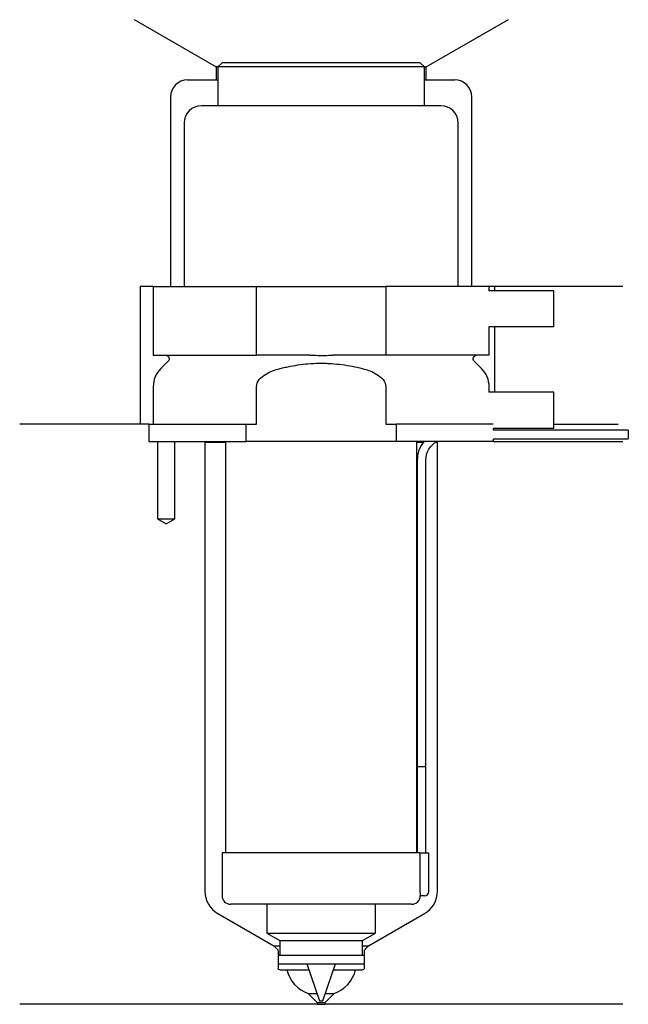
# Model space of a CAD drawing. Header units: inches. Extents: x 33 to 104, y 287 to 401.
import ezdxf

# ---------------------------------------------------------------- set-up
doc = ezdxf.new("R2010")
doc.units = ezdxf.units.IN
for name, color, linetype in [('201', 7, 'Continuous'), ('30', 7, 'Continuous'), ('32', 7, 'Continuous')]:
    doc.layers.add(name, color=color, linetype=linetype)

msp = doc.modelspace()

# ---------------------------------------------------------------- linework, layer by layer
at = {"layer": '201', "color": 113}
for p, q in [((46.4, 401.03), (55.92, 395.53)), ((80.32, 395.53), (89.85, 401.03)), ((55.92, 395.53), (55.92, 394.03)), ((56.12, 395.53), (55.92, 395.53)), ((80.32, 395.53), (80.12, 395.53)), ((80.32, 394.03), (80.32, 395.53)), ((52.62, 394.03), (55.92, 394.03)), ((55.92, 394.03), (56.12, 394.03)), ((80.12, 394.03), (80.32, 394.03)), ((80.32, 394.03), (83.62, 394.03)), ((50.62, 392.03), (50.62, 370.03)), ((85.62, 370.03), (85.62, 392.03)), ((48.62, 370.03), (47.12, 370.03)), ((47.12, 370.03), (47.12, 354.03)), ((103.12, 370.03), (87.62, 370.03)), ((88.25, 370.03), (88.25, 369.53)), ((88.25, 365.33), (88.25, 357.73)), ((47.12, 354.03), (33.12, 354.03)), ((48.12, 354.03), (33.12, 354.03)), ((48.12, 354.03), (48.12, 352.03)), ((95.12, 354.03), (102.6, 354.03)), ((95.12, 354.03), (102.6, 354.03)), ((49.12, 352.03), (49.12, 343.03)), ((51.12, 343.03), (51.12, 352.03)), ((54.52, 352.03), (54.62, 351.93)), ((54.62, 351.93), (57.02, 351.93)), ((54.62, 351.93), (54.62, 299.76)), ((79.22, 351.93), (79.97, 351.93)), ((81.42, 351.93), (81.62, 351.93)), ((81.62, 351.93), (81.72, 352.03)), ((81.62, 299.76), (81.62, 351.93)), ((88.12, 352.03), (103.12, 352.03)), ((49.12, 343.03), (50.12, 342.45)), ((50.12, 342.45), (51.12, 343.03)), ((56.12, 297.16), (62.62, 293.41)), ((73.63, 293.41), (80.12, 297.16)), ((62.62, 293.41), (63.32, 293.41)), ((62.62, 293.41), (63, 293.03)), ((72.93, 293.41), (73.63, 293.41)), ((73.24, 293.03), (73.63, 293.41)), ((63.12, 292.75), (63.12, 290.81)), ((73.13, 290.81), (73.13, 292.75)), ((63.32, 290.61), (64.12, 290.61)), ((64.12, 290.61), (66.71, 290.61)), ((69.54, 290.61), (72.12, 290.61)), ((72.12, 290.61), (72.93, 290.61)), ((66.62, 287.86), (67.67, 286.81)), ((66.62, 287.86), (67.64, 287.86)), ((68.57, 286.81), (69.62, 287.86)), ((68.61, 287.86), (69.62, 287.86)), ((67.67, 286.61), (33.12, 286.61)), ((67.67, 286.81), (68.57, 286.81)), ((67.67, 286.81), (67.67, 286.61)), ((67.67, 286.61), (68.57, 286.61)), ((68.57, 286.61), (68.57, 286.81)), ((103.12, 286.61), (68.57, 286.61))]:
    msp.add_line(p, q, dxfattribs=at)
for centre, radius, start, end in [((52.62, 392.03), 2, 90, 180), ((83.62, 392.03), 2, 0, 90), ((57.62, 299.76), 3, 180, 240), ((78.62, 299.76), 3, 300, 360), ((67.99, 291.62), 4, 194.5916, 249.9557), ((68.25, 291.62), 4, 290.0443, 345.4084)]:
    msp.add_arc(centre, radius, start, end, dxfattribs=at)
at = {"layer": '201', "color": 113, "extrusion": (0, 0, -1)}
for centre, radius, start, end in [((-62.72, 292.75), 0.4, 135, 180), ((-73.53, 292.75), 0.4, 0, 45), ((-63.32, 290.81), 0.2, -90, 0), ((-72.93, 290.81), 0.2, 180, 270)]:
    msp.add_arc(centre, radius, start, end, dxfattribs=at)
at = {"layer": '30', "color": 113}
for p, q in [((56.62, 396.03), (56.12, 395.53)), ((79.62, 396.03), (56.62, 396.03)), ((80.12, 395.53), (79.62, 396.03)), ((56.12, 395.53), (56.12, 391.03)), ((80.12, 395.53), (56.12, 395.53)), ((80.12, 391.03), (80.12, 395.53)), ((82.02, 391.03), (54.22, 391.03)), ((52.22, 389.03), (52.22, 370.03)), ((84.02, 370.03), (84.02, 389.03)), ((48.62, 370.03), (60.62, 370.03)), ((48.62, 370.03), (48.62, 362.03)), ((60.62, 370.03), (75.62, 370.03)), ((60.62, 362.03), (60.62, 370.03)), ((87.62, 370.03), (75.62, 370.03)), ((75.62, 370.03), (75.62, 362.03)), ((87.62, 369.53), (87.62, 370.03)), ((87.62, 362.03), (87.62, 365.33)), ((48.62, 362.03), (60.62, 362.03)), ((66.78, 362.03), (60.62, 362.03)), ((75.62, 362.03), (69.46, 362.03)), ((87.62, 362.03), (75.62, 362.03)), ((50.36, 361.34), (49.5, 360.49)), ((86.74, 360.49), (85.89, 361.34)), ((48.62, 358.37), (48.62, 354.03)), ((60.62, 354.03), (60.62, 358.37)), ((75.62, 358.37), (75.62, 354.03)), ((87.62, 357.73), (87.62, 358.37)), ((48.12, 354.03), (59.4, 354.03)), ((48.12, 354.03), (48.12, 352.03)), ((59.4, 352.03), (59.4, 354.03)), ((59.4, 354.03), (60.62, 354.03)), ((75.62, 354.03), (76.84, 354.03)), ((88.08, 354.03), (76.84, 354.03)), ((76.84, 354.03), (76.84, 352.03)), ((88.12, 353.33), (88.12, 353.53)), ((103.77, 353.33), (88.12, 353.33)), ((103.77, 353.33), (103.77, 352.33)), ((48.12, 352.03), (59.4, 352.03)), ((49.12, 352.03), (49.12, 343.03)), ((51.12, 343.03), (51.12, 352.03)), ((57.02, 352.03), (57.02, 304.23)), ((76.84, 352.03), (59.4, 352.03)), ((88.12, 352.03), (76.84, 352.03)), ((79.22, 304.23), (79.22, 352.03)), ((88.12, 352.33), (103.77, 352.33)), ((88.12, 352.03), (88.12, 352.33)), ((79.27, 349.83), (79.27, 314.23)), ((80.27, 314.23), (80.27, 349.83)), ((49.12, 343.03), (51.12, 343.03)), ((79.27, 314.23), (80.27, 314.23)), ((79.27, 314.23), (79.27, 304.23)), ((79.27, 314.23), (80.27, 314.23)), ((80.27, 304.23), (80.27, 314.23)), ((79.59, 304.23), (56.62, 304.23)), ((56.62, 304.23), (56.62, 299.23)), ((79.59, 304.23), (80.62, 304.23)), ((79.59, 304.23), (79.59, 299.73)), ((80.62, 299.73), (80.62, 304.23)), ((80.12, 299.23), (79.62, 299.23)), ((78.62, 298.23), (57.62, 298.23)), ((61.82, 298.23), (61.82, 294.89)), ((74.42, 294.89), (74.42, 298.23)), ((61.82, 294.89), (63.32, 294.03)), ((61.82, 294.89), (74.42, 294.89)), ((72.93, 294.03), (74.42, 294.89)), ((63.32, 294.03), (72.93, 294.03)), ((63.32, 294.03), (63.32, 292.33)), ((72.93, 292.33), (72.93, 294.03)), ((63.12, 292.33), (73.13, 292.33)), ((63.12, 292.33), (63.12, 291.33)), ((73.13, 291.33), (73.13, 292.33)), ((63.12, 291.33), (73.13, 291.33)), ((66.46, 291.33), (67.92, 287.03)), ((68.32, 287.03), (69.78, 291.33)), ((67.92, 287.03), (68.32, 287.03))]:
    msp.add_line(p, q, dxfattribs=at)
for centre, radius, start, end in [((54.22, 389.03), 2, 90, 180), ((82.02, 389.03), 2, 0, 90), ((51.62, 358.37), 3, 135, 180), ((84.62, 358.37), 3, 0, 45), ((82.77, 349.83), 3.5, 141.0539, 180), ((57.62, 299.23), 1, 180, 270), ((78.62, 299.23), 1, -90, 0), ((80.12, 299.73), 0.5, -90, 0)]:
    msp.add_arc(centre, radius, start, end, dxfattribs=at)
at = {"layer": '30', "color": 113, "extrusion": (0, 0, -1)}
for centre, radius, start, end in [((-50.07, 361.63), 0.4, 90, 225), ((-86.17, 361.63), 0.4, -45, 90), ((-82.77, 349.83), 2.5, 0, 61.6416)]:
    msp.add_arc(centre, radius, start, end, dxfattribs=at)
at = {"layer": '30', "color": 113}
for points, knots in [([(66.78, 362.03), (67.23, 362.03), (67.67, 362.02), (68.23, 362.02), (68.34, 362.02), (68.57, 362.02), (68.68, 362.02), (69.02, 362.03), (69.24, 362.03), (69.46, 362.03)], [0, 0, 0, 0, 0.5, 0.5, 0.625, 0.625, 0.75, 0.75, 1, 1, 1, 1]), ([(60.62, 358.37), (60.62, 358.99), (61.12, 359.49), (62.17, 360.14), (62.76, 360.34), (63.35, 360.49)], [0, 0, 0, 0, 0.5, 0.5, 1, 1, 1, 1]), ([(63.35, 360.49), (63.55, 360.54), (63.74, 360.59), (64.14, 360.68), (64.34, 360.72), (64.93, 360.83), (65.32, 360.9), (66.52, 361.06), (67.32, 361.11), (68.32, 361.11), (68.53, 361.11), (68.93, 361.09), (69.13, 361.08), (69.74, 361.04), (70.14, 361), (71.33, 360.84), (72.12, 360.69), (72.89, 360.49)], [0, 0, 0, 0, 0.0625, 0.0625, 0.125, 0.125, 0.25, 0.25, 0.5, 0.5, 0.5625, 0.5625, 0.625, 0.625, 0.75, 0.75, 1, 1, 1, 1]), ([(72.89, 360.49), (73.49, 360.34), (74.07, 360.14), (75.12, 359.49), (75.62, 358.98), (75.62, 358.37)], [0, 0, 0, 0, 0.5, 0.5, 1, 1, 1, 1]), ([(79.59, 299.73), (79.59, 299.67), (79.59, 299.62), (79.6, 299.51), (79.6, 299.46), (79.6, 299.37), (79.6, 299.34), (79.61, 299.28), (79.61, 299.26), (79.61, 299.24), (79.62, 299.23), (79.62, 299.23)], [0, 0, 0, 0, 0.208381, 0.208381, 0.416996, 0.416996, 0.625825, 0.625825, 0.83609, 0.83609, 1, 1, 1, 1])]:
    msp.add_open_spline(points, degree=3, knots=knots, dxfattribs=at)
at = {"layer": '32', "color": 113}
for p, q in [((95.12, 369.53), (87.58, 369.53)), ((95.12, 365.33), (95.12, 369.53)), ((95.12, 365.33), (87.58, 365.33)), ((95.12, 357.73), (87.58, 357.73)), ((95.12, 353.53), (95.12, 357.73)), ((95.12, 353.53), (88.08, 353.53))]:
    msp.add_line(p, q, dxfattribs=at)

doc.saveas('drawing.dxf')
